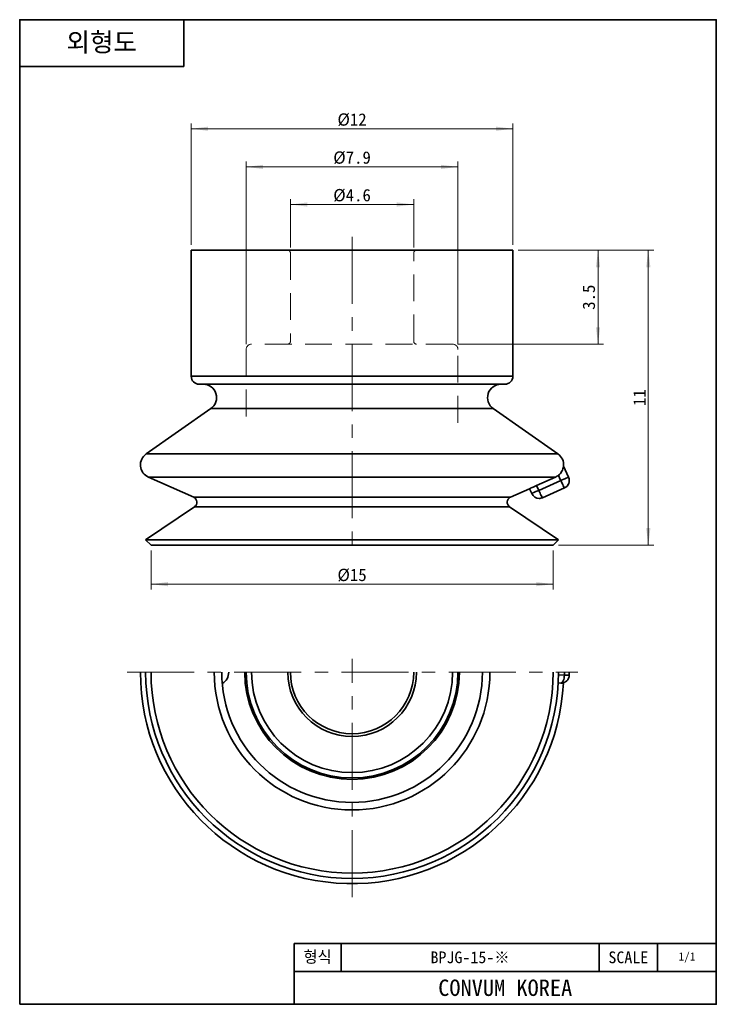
# Model space of a CAD drawing. Header units: millimetres. Extents: x 0 to 26, y 0 to 36.8.
import ezdxf

# ---------------------------------------------------------------- set-up
doc = ezdxf.new("R2010")
doc.units = ezdxf.units.MM
doc.linetypes.add('CENTERX2', pattern=[4, 2.5, -0.5, 0.5, -0.5])
doc.linetypes.add('HIDDENX2', pattern=[1.5, 1, -0.5])
doc.layers.get('0').update_dxf_attribs({"lineweight": 0})
for name, color, linetype, lineweight in [('Dimension Layer', 3, 'Continuous', 18), ('외형선', 7, 'Continuous', 35), ('점선2', 3, 'HIDDENX2', 15), ('중심선2', 1, 'CENTERX2', 15)]:
    doc.layers.add(name, color=color, linetype=linetype, lineweight=lineweight)
doc.dimstyles.new('ISO-25', dxfattribs={"dimscale": 0.2, "dimtxt": 2.3, "dimasz": 3.15, "dimexe": 1, "dimexo": 1, "dimgap": 0.5, "dimtad": 1, "dimdsep": 46, "dimtxsty": 'Standard', "dimblk": '_CAXARROW', "dimcen": 2.5, "dimdle": 6.3, "dimclrd": 1, "dimclre": 1, "dimclrt": 2, "dimadec": 3, "dimazin": 2, "dimtfac": 0.8, "dimtdec": 8, "dimtmove": 0, "dimatfit": 3, "dimfxl": 0, "dimarcsym": 0})

# ---------------------------------------------------------------- blocks, each defined once
blk = doc.blocks.new('*X3')
at = {"layer": 'Dimension Layer', "linetype": 'Continuous'}
for points in [[(4.899, 15.681), (5.529, 15.76), (5.529, 15.603)], [(19.899, 15.681), (19.269, 15.76), (19.269, 15.603)]]:
    blk.add_hatch(color=1, dxfattribs=at).paths.add_polyline_path(points, flags=0)
at = {"layer": 'Dimension Layer', "color": 1, "linetype": 'Continuous'}
for p, q in [((4.899, 16.942), (4.899, 15.481)), ((19.899, 16.942), (19.899, 15.481)), ((4.899, 15.681), (19.899, 15.681))]:
    blk.add_line(p, q, dxfattribs=at)
at = {"layer": 'Dimension Layer', "color": 2, "insert": (12.399, 16.017), "char_height": 0.46, "width": 1.9235, "attachment_point": 5}
blk.add_mtext('%%C15', dxfattribs=at)
blk = doc.blocks.new('_CAXARROW')
blk.add_hatch(color=0).paths.add_polyline_path([(0, 0), (-1, 0.125), (-1, -0.125)], flags=0)
blk = doc.blocks.new('*X4')
at = {"layer": 'Dimension Layer', "linetype": 'Continuous'}
for points in [[(23.451, 28.142), (23.53, 27.512), (23.372, 27.512)], [(23.451, 17.142), (23.53, 17.772), (23.372, 17.772)]]:
    blk.add_hatch(color=1, dxfattribs=at).paths.add_polyline_path(points, flags=0)
at = {"layer": 'Dimension Layer', "color": 1, "linetype": 'Continuous'}
for p, q in [((18.599, 28.142), (23.651, 28.142)), ((23.451, 28.142), (23.451, 17.142)), ((20.099, 17.142), (23.651, 17.142))]:
    blk.add_line(p, q, dxfattribs=at)
at = {"layer": 'Dimension Layer', "color": 2, "insert": (23.12, 22.642), "char_height": 0.46, "width": 1.13919, "attachment_point": 5, "rotation": 90}
blk.add_mtext('11', dxfattribs=at)
blk = doc.blocks.new('*X5')
at = {"layer": 'Dimension Layer', "linetype": 'Continuous'}
for points in [[(21.575, 28.142), (21.496, 27.512), (21.654, 27.512)], [(21.575, 24.642), (21.496, 25.272), (21.654, 25.272)]]:
    blk.add_hatch(color=1, dxfattribs=at).paths.add_polyline_path(points, flags=0)
at = {"layer": 'Dimension Layer', "color": 1, "linetype": 'Continuous'}
for p, q in [((18.599, 28.142), (21.775, 28.142)), ((21.575, 24.642), (21.575, 28.142)), ((16.349, 24.642), (21.775, 24.642))]:
    blk.add_line(p, q, dxfattribs=at)
at = {"layer": 'Dimension Layer', "color": 2, "insert": (21.235, 26.392), "char_height": 0.46, "width": 1.6387, "attachment_point": 5, "rotation": 90}
blk.add_mtext('3.5', dxfattribs=at)
blk = doc.blocks.new('*X6')
at = {"layer": 'Dimension Layer', "linetype": 'Continuous'}
for points in [[(10.099, 29.852), (10.729, 29.93), (10.729, 29.773)], [(14.699, 29.852), (14.069, 29.93), (14.069, 29.773)]]:
    blk.add_hatch(color=1, dxfattribs=at).paths.add_polyline_path(points, flags=0)
at = {"layer": 'Dimension Layer', "color": 1, "linetype": 'Continuous'}
for p, q in [((10.099, 28.242), (10.099, 30.052)), ((10.099, 29.852), (14.699, 29.852)), ((14.699, 28.242), (14.699, 30.052))]:
    blk.add_line(p, q, dxfattribs=at)
at = {"layer": 'Dimension Layer', "color": 2, "insert": (12.399, 30.191), "char_height": 0.46, "width": 2.33057, "attachment_point": 5}
blk.add_mtext('%%C4.6', dxfattribs=at)
blk = doc.blocks.new('*X7')
at = {"layer": 'Dimension Layer', "linetype": 'Continuous'}
for points in [[(8.449, 31.255), (9.079, 31.334), (9.079, 31.177)], [(16.349, 31.255), (15.719, 31.334), (15.719, 31.177)]]:
    blk.add_hatch(color=1, dxfattribs=at).paths.add_polyline_path(points, flags=0)
at = {"layer": 'Dimension Layer', "color": 1, "linetype": 'Continuous'}
for p, q in [((8.449, 24.642), (8.449, 31.455)), ((8.449, 31.255), (16.349, 31.255)), ((16.349, 24.642), (16.349, 31.455))]:
    blk.add_line(p, q, dxfattribs=at)
at = {"layer": 'Dimension Layer', "color": 2, "insert": (12.399, 31.595), "char_height": 0.46, "width": 2.32013, "attachment_point": 5}
blk.add_mtext('%%C7.9', dxfattribs=at)
blk = doc.blocks.new('*X8')
at = {"layer": 'Dimension Layer', "linetype": 'Continuous'}
for points in [[(6.399, 32.68), (7.029, 32.758), (7.029, 32.601)], [(18.399, 32.68), (17.769, 32.758), (17.769, 32.601)]]:
    blk.add_hatch(color=1, dxfattribs=at).paths.add_polyline_path(points, flags=0)
at = {"layer": 'Dimension Layer', "color": 1, "linetype": 'Continuous'}
for p, q in [((6.399, 28.342), (6.399, 32.88)), ((18.399, 28.342), (18.399, 32.88)), ((6.399, 32.68), (18.399, 32.68))]:
    blk.add_line(p, q, dxfattribs=at)
at = {"layer": 'Dimension Layer', "color": 2, "insert": (12.399, 33.015), "char_height": 0.46, "width": 1.93319, "attachment_point": 5}
blk.add_mtext('%%C12', dxfattribs=at)

msp = doc.modelspace()

# ---------------------------------------------------------------- linework, layer by layer
at = {"layer": '외형선'}
for p, q in [((6.125, 36.75), (6.125, 35)), ((0, 35), (6.125, 35)), ((6.399, 28.142), (6.399, 23.442)), ((18.399, 28.142), (6.399, 28.142)), ((18.399, 23.442), (18.399, 28.142)), ((6.399, 23.442), (18.399, 23.442)), ((18.099, 23.142), (6.699, 23.142)), ((7.131, 22.232), (4.718, 20.543)), ((17.667, 22.232), (7.131, 22.232)), ((20.08, 20.543), (17.667, 22.232)), ((4.718, 20.543), (12.399, 20.543)), ((12.399, 20.543), (20.08, 20.543)), ((20.476, 19.671), (20.291, 20.085)), ((20.291, 20.085), (20.475, 19.671)), ((4.802, 19.676), (6.495, 18.923)), ((19.986, 19.676), (4.802, 19.676)), ((19.283, 19.363), (19.986, 19.676)), ((18.304, 18.923), (19.024, 19.243)), ((19.502, 18.909), (20.324, 19.275)), ((6.495, 18.923), (12.399, 18.923)), ((12.399, 18.923), (18.304, 18.923)), ((6.525, 18.574), (4.699, 17.342)), ((18.273, 18.574), (6.525, 18.574)), ((20.1, 17.342), (18.273, 18.574)), ((4.699, 17.342), (4.899, 17.142)), ((20.1, 17.342), (4.699, 17.342)), ((19.899, 17.142), (20.1, 17.342)), ((19.899, 17.142), (4.899, 17.142)), ((10.237, 0), (10.237, 2.275)), ((25.988, 2.275), (10.237, 2.275)), ((11.987, 1.225), (11.987, 2.275)), ((21.612, 1.225), (21.612, 2.275)), ((23.8, 1.225), (23.8, 2.275)), ((25.988, 1.225), (10.237, 1.225))]:
    msp.add_line(p, q, dxfattribs=at)
msp.add_lwpolyline([(0, 0), (0, 36.75), (25.988, 36.75), (25.988, 0)], close=True, dxfattribs=at)
for points in [[(20.098, 19.745), (20.136, 19.78), (20.171, 19.817), (20.225, 19.896), (20.249, 19.941), (20.266, 19.985), (20.277, 20.023), (20.285, 20.055), (20.289, 20.08), (20.291, 20.085)], [(19.363, 19.183), (19.779, 19.368), (20.185, 19.549)], [(20.185, 19.549), (20.155, 19.617), (20.098, 19.745)], [(19.024, 19.243), (19.038, 19.251), (19.082, 19.271), (19.15, 19.302), (19.234, 19.341), (19.283, 19.363)], [(19.105, 19.061), (19.024, 19.243)], [(19.283, 19.363), (19.363, 19.183)], [(20.323, 19.275), (20.049, 19.153), (19.501, 18.909)], [(20.095, 12.3), (20.323, 12.288)], [(20.475, 12.286), (20.501, 12.285), (20.479, 12.286), (20.414, 12.287), (20.323, 12.288)], [(20.185, 11.99), (20.084, 11.995)]]:
    msp.add_lwpolyline(points, dxfattribs=at)
for centre, radius, start, end in [((6.699, 23.442), 0.3, 180, 270), ((18.099, 23.442), 0.3, 270, 0), ((6.845, 22.642), 0.5, 305, 90), ((17.954, 22.642), 0.5, 90, 235), ((5.005, 20.133), 0.5, 125, 246), ((19.793, 20.133), 0.5, 354.5, 55), ((19.783, 20.133), 0.5, 293.9708, 309.0135), ((20.201, 19.549), 0.3, 293.9979, 24.002), ((20.202, 19.549), 0.3, 294, 24), ((6.414, 18.74), 0.2, 304, 66), ((18.385, 18.74), 0.2, 114, 236), ((19.379, 19.183), 0.3, 203.9905, 270), ((19.379, 19.183), 0.3, 204.0009, 270), ((19.379, 19.183), 0.3, 270, 294), ((19.379, 19.183), 0.3, 270, 293.9991), ((12.399, 12.398), 7.894, 180, 357.1183), ((12.399, 12.398), 7.7, 180, 0), ((12.399, 12.398), 7.5, 180, 0), ((12.399, 12.398), 5.143, 180, 0), ((12.399, 12.398), 4.863, 180, 0), ((7.299, 12.398), 0.5, 300.8473, 360), ((12.399, 12.398), 4.003, 180, 0), ((12.399, 12.398), 3.95, 180, 0), ((12.399, 12.398), 3.75, 180, 0), ((12.399, 12.398), 2.4, 180, 360), ((12.399, 12.398), 2.3, 180, 360), ((20.201, 12.289), 0.3, 267, 359.2039), ((12.399, 12.398), 7.924, 359.2036, 360), ((12.399, 12.398), 8.102, 359.2036, 360)]:
    msp.add_arc(centre, radius, start, end, dxfattribs=at)
for centre, major_axis, ratio, start_param, end_param in [((20.201, 19.549), (0.274, 0.122), 0.0213, 0.012695, 1.618631), ((20.201, 19.549), (0.122, -0.274), 0.047817, 4.691089, 6.277525), ((19.379, 19.183), (-0.274, -0.122), 0.021303, 4.760222, 6.291745), ((19.379, 19.183), (0.122, -0.274), 0.047819, 4.691092, 6.279371), ((20.201, 12.289), (-0.016, -0.3), 0.406486, 0, 1.586436)]:
    msp.add_ellipse(centre, major_axis=major_axis, ratio=ratio, start_param=start_param, end_param=end_param, dxfattribs=at)
at = {"layer": '점선2'}
for p, q in [((10.099, 28.042), (10.099, 24.742)), ((14.699, 24.742), (14.699, 28.042)), ((16.149, 24.642), (8.649, 24.642)), ((8.449, 24.442), (8.449, 21.708)), ((16.349, 21.708), (16.349, 24.442))]:
    msp.add_line(p, q, dxfattribs=at)
for centre, radius, start, end in [((9.999, 28.042), 0.1, 0, 90), ((14.799, 28.042), 0.1, 90, 180), ((8.649, 24.442), 0.2, 90, 180), ((9.999, 24.742), 0.1, 270, 0), ((14.799, 24.742), 0.1, 180, 270), ((16.149, 24.442), 0.2, 0, 90)]:
    msp.add_arc(centre, radius, start, end, dxfattribs=at)
at = {"layer": '중심선2'}
for p, q in [((12.399, 28.642), (12.399, 16.642)), ((12.399, 4.004), (12.399, 12.898)), ((4.005, 12.398), (20.824, 12.398))]:
    msp.add_line(p, q, dxfattribs=at)

# ---------------------------------------------------------------- texts
at = {"layer": '외형선', "attachment_point": 5}
for s, insert, char_height, width in [('{\\ftahoma|b1|i0|c0|p34;외형도}', (3.062, 35.875), 0.7, 6.125), ('형식', (11.112, 1.75), 0.4375, 1.75), ('BPJG-15-※', (16.8, 1.75), 0.4375, 9.625), ('SCALE', (22.706, 1.75), 0.4375, 2.1875), ('1/1', (24.894, 1.75), 0.3062, 2.1875)]:
    msp.add_mtext(s, dxfattribs=dict(at, insert=insert, char_height=char_height, width=width))
at = {"layer": '외형선', "color": 1, "insert": (18.113, 0.613), "char_height": 0.6125, "width": 15.75, "attachment_point": 5}
msp.add_mtext('CONVUM KOREA', dxfattribs=at)

# ---------------------------------------------------------------- dimensions: what is measured, and where the dimension line sits
at = {"layer": 'Dimension Layer'}
for base, p1, p2, angle, override, picture, middle in [((18.399, 32.68), (6.399, 28.142), (18.399, 28.142), 0, {"dimscale": 0.2, "dimpost": '%%C<>', "dimsah": 1, "dimtfac": 1, "dimtfill": 1, "dimtolj": 1, "dimtzin": 8}, '*X8', (12.399, 33.015)), ((14.699, 29.852), (10.099, 28.042), (14.699, 28.042), 0, {"dimscale": 0.2, "dimpost": '%%C<>', "dimsah": 1, "dimtfac": 1, "dimtfill": 1, "dimtolj": 1, "dimtzin": 8}, '*X6', (12.399, 30.191)), ((21.575, 28.142), (16.149, 24.642), (18.399, 28.142), 90, {"dimscale": 0.2, "dimsah": 1, "dimtfill": 1, "dimtolj": 1, "dimtzin": 8}, '*X5', (21.235, 26.392)), ((23.451, 17.142), (18.399, 28.142), (19.899, 17.142), 270, {"dimscale": 0.2, "dimsah": 1, "dimtfill": 1, "dimtolj": 1, "dimtzin": 8}, '*X4', (23.12, 22.642))]:
    dim = msp.add_linear_dim(base=base, p1=p1, p2=p2, angle=angle, dimstyle='ISO-25', override=override, dxfattribs=at)
    dim.commit()
    dim.dimension.update_dxf_attribs({"geometry": picture, "text_midpoint": middle})
for base, p1, p2, picture, middle in [((16.349, 31.255), (8.449, 24.442), (16.349, 24.442), '*X7', (12.399, 31.595)), ((19.899, 15.681), (4.899, 17.142), (19.899, 17.142), '*X3', (12.399, 16.017))]:
    dim = msp.add_linear_dim(base=base, p1=p1, p2=p2, dimstyle='ISO-25', override={"dimscale": 0.2, "dimpost": '%%C<>', "dimsah": 1, "dimtfac": 1, "dimtfill": 1, "dimtolj": 1, "dimtzin": 8}, dxfattribs=at)
    dim.commit()
    dim.dimension.update_dxf_attribs({"geometry": picture, "text_midpoint": middle})

doc.saveas('drawing.dxf')
